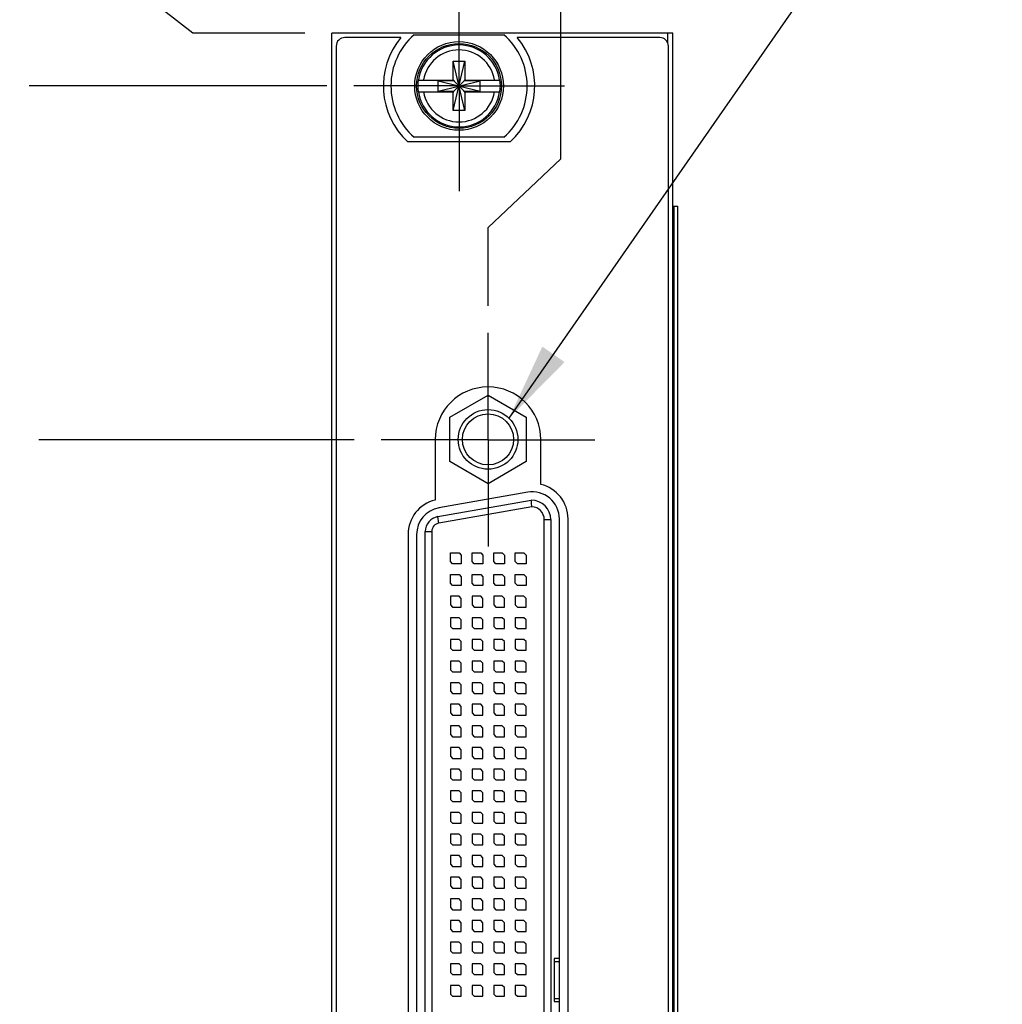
# Model space of a CAD drawing. Header units: inches. Extents: x 0.2 to 16.8, y 0.1 to 10.8.
# Tile 4 of 14: x 2.5 to 4.8, y 6 to 8.3. Entities that reach past the tile are written whole.
import ezdxf

# ---------------------------------------------------------------- set-up
doc = ezdxf.new("R2010")
doc.units = ezdxf.units.IN
doc.header["$LTSCALE"] = 0.935
doc.header["$MEASUREMENT"] = 0
doc.linetypes.add('CENTER', pattern=[0.6, 0.375, -0.075, 0.075, -0.075])
doc.layers.get('0').update_dxf_attribs({"linetype": 'CONTINUOUS'})
for name, color, linetype in [('DEFAULT_1', 7, 'CENTER'), ('DETAIL', 7, 'CONTINUOUS'), ('DIMENSIONS', 7, 'CONTINUOUS')]:
    doc.layers.add(name, color=color, linetype=linetype)
doc.styles.get("Standard").update_dxf_attribs({"font": 'txt', "width": 0.8})
doc.dimstyles.new('DIMSTYLE_1', dxfattribs={"dimtxt": 0.125, "dimasz": 0.18, "dimexe": 0.18, "dimexo": 0.0625, "dimgap": 0.09, "dimtad": 0, "dimtih": 1, "dimtoh": 1, "dimdec": 3, "dimzin": 4, "dimdsep": 46, "dimtxsty": 'STANDARD', "dimblk": '_FILLED', "dimblk1": '_FILLED', "dimblk2": '_FILLED', "dimcen": 0.09, "dimadec": 0, "dimazin": 0, "dimtp": 0.001, "dimtm": 0.001, "dimtfac": 1, "dimtdec": 3, "dimtofl": 0, "dimtmove": 0, "dimatfit": 3, "dimldrblk": '_FILLED', "dimfxl": 1, "dimtolj": 1, "dimtzin": 4, "dimarcsym": 0})

# ---------------------------------------------------------------- blocks, each defined once
blk = doc.blocks.new('*D0')
at = {"layer": 'DIMENSIONS', "color": 2, "linetype": 'CONTINUOUS'}
for p, q in [((2.6828, 8.4222), (2.5329, 8.4222)), ((2.9114, 8.2444), (2.6828, 8.4222)), ((3.1702, 8.2444), (2.9114, 8.2444))]:
    blk.add_line(p, q, dxfattribs=at)
at = {"layer": 'DIMENSIONS', "color": 2, "linetype": 'CONTINUOUS', "width": 0.8}
for s, p in [('[', (1.9704, 8.3597)), (']', (2.3704, 8.3597)), ('.122', (1.4454, 8.3597)), ('3.1', (2.0704, 8.3597))]:
    blk.add_text(s, height=0.125, dxfattribs=at).set_placement(p)
blk = doc.blocks.new('_FILLED')
at = {"color": 0, "linetype": 'BYBLOCK'}
blk.add_solid([(0, 0), (-1, 0.174), (-1, -0.174)], dxfattribs=at)
blk = doc.blocks.new('*D1')
at = {"layer": 'DIMENSIONS', "color": 2, "linetype": 'CONTINUOUS'}
blk.add_line((3.2842, 7.3044), (2.5554, 7.3044), dxfattribs=at)
at = {"layer": 'DIMENSIONS', "color": 2, "linetype": 'CONTINUOUS', "width": 0.8}
for s, p in [('[', (1.7929, 7.2419)), (']', (2.3929, 7.2419)), ('.818', (1.2679, 7.2419)), ('20.78', (1.8929, 7.2419)), ('-', (1.1679, 7.2419))]:
    blk.add_text(s, height=0.125, dxfattribs=at).set_placement(p)
blk = doc.blocks.new('*D2')
at = {"layer": 'DIMENSIONS', "color": 2, "linetype": 'CONTINUOUS'}
blk.add_line((3.2842, 4.3044), (2.5323, 4.3044), dxfattribs=at)
at = {"layer": 'DIMENSIONS', "color": 2, "linetype": 'CONTINUOUS', "width": 0.8}
for s, p in [('[', (1.7698, 4.2419)), (']', (2.3698, 4.2419)), ('3.818', (1.1448, 4.2419)), ('96.98', (1.8698, 4.2419)), ('-', (1.0448, 4.2419))]:
    blk.add_text(s, height=0.125, dxfattribs=at).set_placement(p)
blk = doc.blocks.new('*D3')
at = {"layer": 'DIMENSIONS', "color": 2, "linetype": 'CONTINUOUS'}
blk.add_line((3.2302, 3.3014), (2.5079, 3.3014), dxfattribs=at)
at = {"layer": 'DIMENSIONS', "color": 2, "linetype": 'CONTINUOUS', "width": 0.8}
for s, p in [('[', (1.6454, 3.2389)), (']', (2.3454, 3.2389)), ('4.821', (1.0204, 3.2389)), ('122.45', (1.7454, 3.2389)), ('-', (0.9204, 3.2389))]:
    blk.add_text(s, height=0.125, dxfattribs=at).set_placement(p)
blk = doc.blocks.new('*D4')
at = {"layer": 'DIMENSIONS', "color": 2, "linetype": 'CONTINUOUS'}
blk.add_line((3.2207, 8.1224), (2.5329, 8.1224), dxfattribs=at)
at = {"layer": 'DIMENSIONS', "color": 2, "linetype": 'CONTINUOUS', "width": 0.8}
for s, p in [('.000', (1.6454, 8.0599)), ('[', (2.1704, 8.0599)), ('0', (2.2704, 8.0599)), (']', (2.3704, 8.0599))]:
    blk.add_text(s, height=0.125, dxfattribs=at).set_placement(p)
blk = doc.blocks.new('*D5')
at = {"layer": 'DIMENSIONS', "color": 2, "linetype": 'CONTINUOUS'}
for p, q in [((3.7617, 7.9537), (3.7617, 8.9478)), ((3.5937, 7.7952), (3.7617, 7.9537)), ((3.5937, 7.6139), (3.5937, 7.7952))]:
    blk.add_line(p, q, dxfattribs=at)
at = {"layer": 'DIMENSIONS', "color": 2, "linetype": 'CONTINUOUS', "width": 0.8}
for s, p in [(']', (3.8242, 10.2353)), ('1.7', (3.8242, 9.9353)), ('[', (3.8242, 9.8353)), ('.067', (3.8242, 9.3103)), ('2X ', (3.8242, 9.0103))]:
    blk.add_text(s, height=0.125, rotation=90, dxfattribs=at).set_placement(p)

msp = doc.modelspace()

# ---------------------------------------------------------------- linework, layer by layer
at = {"color": 7, "linetype": 'CONTINUOUS'}
for p, q in [((3.2327, 3.1064), (3.2327, 8.2444)), ((4.0207, 8.2444), (3.2327, 8.2444)), ((4.0207, 3.1064), (4.0207, 8.2444)), ((3.3922, 8.2344), (3.2627, 8.2344)), ((3.4229, 8.2409), (3.6304, 8.2409)), ((3.9907, 8.2344), (3.6611, 8.2344)), ((3.2427, 8.2144), (3.2427, 4.1444)), ((4.0107, 4.1444), (4.0107, 8.2144)), ((3.5129, 8.0653), (3.5404, 8.1794)), ((3.5129, 8.1361), (3.5129, 8.1794)), ((3.5404, 8.0653), (3.5129, 8.1794)), ((3.5129, 8.1794), (3.5404, 8.1794)), ((3.5404, 8.1794), (3.5404, 8.1361)), ((3.432, 8.1361), (3.5149, 8.1361)), ((3.4781, 8.1106), (3.4781, 8.1341)), ((3.4781, 8.1106), (3.5752, 8.1341)), ((3.5149, 8.1341), (3.4781, 8.1341)), ((3.4781, 8.1341), (3.5752, 8.1106)), ((3.5149, 8.1361), (3.5149, 8.1341)), ((3.5149, 8.1106), (3.5384, 8.1341)), ((3.5384, 8.1106), (3.5149, 8.1341)), ((3.5384, 8.1361), (3.5384, 8.1341)), ((3.5384, 8.1361), (3.6213, 8.1361)), ((3.5752, 8.1341), (3.5384, 8.1341)), ((3.5752, 8.1106), (3.5752, 8.1341)), ((3.432, 8.1086), (3.5149, 8.1086)), ((3.4781, 8.1106), (3.5149, 8.1106)), ((3.5129, 8.0653), (3.5129, 8.1086)), ((3.5149, 8.1086), (3.5149, 8.1106)), ((3.5384, 8.1086), (3.5384, 8.1106)), ((3.5384, 8.1106), (3.5752, 8.1106)), ((3.5384, 8.1086), (3.6213, 8.1086)), ((3.5404, 8.1086), (3.5404, 8.0653)), ((3.5404, 8.0653), (3.5129, 8.0653)), ((3.6449, 7.9934), (3.4084, 7.9934)), ((3.6304, 8.0039), (3.4229, 8.0039)), ((4.0207, 7.8444), (4.0324, 7.8444)), ((4.0324, 3.8444), (4.0324, 7.8444)), ((3.5051, 7.3562), (3.5937, 7.4073)), ((3.5937, 7.4073), (3.6822, 7.3562)), ((3.5051, 7.2539), (3.5051, 7.3562)), ((3.6822, 7.3562), (3.6822, 7.2539)), ((3.4717, 7.3044), (3.4717, 7.1648)), ((3.7157, 7.2009), (3.7157, 7.3044)), ((3.5937, 7.2027), (3.5051, 7.2539)), ((3.6822, 7.2539), (3.5937, 7.2027)), ((3.6853, 7.1827), (3.4803, 7.1466)), ((3.4776, 7.1264), (3.6937, 7.1645)), ((3.7387, 7.1195), (3.7387, 4.4905)), ((3.7587, 4.4876), (3.7587, 7.1212)), ((3.7787, 4.4876), (3.7787, 7.1212)), ((3.4087, 7.085), (3.4087, 4.5238)), ((3.4287, 7.085), (3.4287, 4.5238)), ((3.4487, 4.5181), (3.4487, 7.092)), ((3.5067, 7.0225), (3.5067, 7.0425)), ((3.5067, 7.0425), (3.5267, 7.0425)), ((3.5267, 7.0425), (3.5317, 7.0375)), ((3.5317, 7.0375), (3.5317, 7.0175)), ((3.5567, 7.0225), (3.5567, 7.0425)), ((3.5567, 7.0425), (3.5767, 7.0425)), ((3.5767, 7.0425), (3.5817, 7.0375)), ((3.5817, 7.0375), (3.5817, 7.0175)), ((3.6067, 7.0225), (3.6067, 7.0425)), ((3.6067, 7.0425), (3.6267, 7.0425)), ((3.6267, 7.0425), (3.6317, 7.0375)), ((3.6317, 7.0375), (3.6317, 7.0175)), ((3.6567, 7.0225), (3.6567, 7.0425)), ((3.6567, 7.0425), (3.6767, 7.0425)), ((3.6767, 7.0425), (3.6817, 7.0375)), ((3.6817, 7.0375), (3.6817, 7.0175)), ((3.5117, 7.0175), (3.5067, 7.0225)), ((3.5317, 7.0175), (3.5117, 7.0175)), ((3.5617, 7.0175), (3.5567, 7.0225)), ((3.5817, 7.0175), (3.5617, 7.0175)), ((3.6117, 7.0175), (3.6067, 7.0225)), ((3.6317, 7.0175), (3.6117, 7.0175)), ((3.6617, 7.0175), (3.6567, 7.0225)), ((3.6817, 7.0175), (3.6617, 7.0175)), ((3.5067, 6.9725), (3.5067, 6.9925)), ((3.5067, 6.9925), (3.5267, 6.9925)), ((3.5267, 6.9925), (3.5317, 6.9875)), ((3.5567, 6.9725), (3.5567, 6.9925)), ((3.5567, 6.9925), (3.5767, 6.9925)), ((3.5767, 6.9925), (3.5817, 6.9875)), ((3.6067, 6.9725), (3.6067, 6.9925)), ((3.6067, 6.9925), (3.6267, 6.9925)), ((3.6267, 6.9925), (3.6317, 6.9875)), ((3.6567, 6.9725), (3.6567, 6.9925)), ((3.6567, 6.9925), (3.6767, 6.9925)), ((3.6767, 6.9925), (3.6817, 6.9875)), ((3.5117, 6.9675), (3.5067, 6.9725)), ((3.5317, 6.9675), (3.5117, 6.9675)), ((3.5317, 6.9875), (3.5317, 6.9675)), ((3.5617, 6.9675), (3.5567, 6.9725)), ((3.5817, 6.9675), (3.5617, 6.9675)), ((3.5817, 6.9875), (3.5817, 6.9675)), ((3.6117, 6.9675), (3.6067, 6.9725)), ((3.6317, 6.9675), (3.6117, 6.9675)), ((3.6317, 6.9875), (3.6317, 6.9675)), ((3.6617, 6.9675), (3.6567, 6.9725)), ((3.6817, 6.9675), (3.6617, 6.9675)), ((3.6817, 6.9875), (3.6817, 6.9675)), ((3.5067, 6.9425), (3.5067, 6.9225)), ((3.5267, 6.9425), (3.5067, 6.9425)), ((3.5067, 6.9225), (3.5117, 6.9175)), ((3.5317, 6.9375), (3.5267, 6.9425)), ((3.5317, 6.9175), (3.5317, 6.9375)), ((3.5567, 6.9425), (3.5567, 6.9225)), ((3.5767, 6.9425), (3.5567, 6.9425)), ((3.5567, 6.9225), (3.5617, 6.9175)), ((3.5817, 6.9375), (3.5767, 6.9425)), ((3.5817, 6.9175), (3.5817, 6.9375)), ((3.6067, 6.9425), (3.6067, 6.9225)), ((3.6267, 6.9425), (3.6067, 6.9425)), ((3.6067, 6.9225), (3.6117, 6.9175)), ((3.6317, 6.9375), (3.6267, 6.9425)), ((3.6317, 6.9175), (3.6317, 6.9375)), ((3.6567, 6.9425), (3.6567, 6.9225)), ((3.6767, 6.9425), (3.6567, 6.9425)), ((3.6567, 6.9225), (3.6617, 6.9175)), ((3.6817, 6.9375), (3.6767, 6.9425)), ((3.6817, 6.9175), (3.6817, 6.9375)), ((3.5117, 6.9175), (3.5317, 6.9175)), ((3.5617, 6.9175), (3.5817, 6.9175)), ((3.6117, 6.9175), (3.6317, 6.9175)), ((3.6617, 6.9175), (3.6817, 6.9175)), ((3.5067, 6.8925), (3.5067, 6.8725)), ((3.5267, 6.8925), (3.5067, 6.8925)), ((3.5317, 6.8875), (3.5267, 6.8925)), ((3.5317, 6.8675), (3.5317, 6.8875)), ((3.5567, 6.8925), (3.5567, 6.8725)), ((3.5767, 6.8925), (3.5567, 6.8925)), ((3.5817, 6.8875), (3.5767, 6.8925)), ((3.5817, 6.8675), (3.5817, 6.8875)), ((3.6067, 6.8925), (3.6067, 6.8725)), ((3.6267, 6.8925), (3.6067, 6.8925)), ((3.6317, 6.8875), (3.6267, 6.8925)), ((3.6317, 6.8675), (3.6317, 6.8875)), ((3.6567, 6.8925), (3.6567, 6.8725)), ((3.6767, 6.8925), (3.6567, 6.8925)), ((3.6817, 6.8875), (3.6767, 6.8925)), ((3.6817, 6.8675), (3.6817, 6.8875)), ((3.5067, 6.8725), (3.5117, 6.8675)), ((3.5117, 6.8675), (3.5317, 6.8675)), ((3.5567, 6.8725), (3.5617, 6.8675)), ((3.5617, 6.8675), (3.5817, 6.8675)), ((3.6067, 6.8725), (3.6117, 6.8675)), ((3.6117, 6.8675), (3.6317, 6.8675)), ((3.6567, 6.8725), (3.6617, 6.8675)), ((3.6617, 6.8675), (3.6817, 6.8675)), ((3.5067, 6.8425), (3.5067, 6.8225)), ((3.5267, 6.8425), (3.5067, 6.8425)), ((3.5317, 6.8375), (3.5267, 6.8425)), ((3.5317, 6.8175), (3.5317, 6.8375)), ((3.5567, 6.8425), (3.5567, 6.8225)), ((3.5767, 6.8425), (3.5567, 6.8425)), ((3.5817, 6.8375), (3.5767, 6.8425)), ((3.5817, 6.8175), (3.5817, 6.8375)), ((3.6067, 6.8425), (3.6067, 6.8225)), ((3.6267, 6.8425), (3.6067, 6.8425)), ((3.6317, 6.8375), (3.6267, 6.8425)), ((3.6317, 6.8175), (3.6317, 6.8375)), ((3.6567, 6.8425), (3.6567, 6.8225)), ((3.6767, 6.8425), (3.6567, 6.8425)), ((3.6817, 6.8375), (3.6767, 6.8425)), ((3.6817, 6.8175), (3.6817, 6.8375)), ((3.5067, 6.8225), (3.5117, 6.8175)), ((3.5117, 6.8175), (3.5317, 6.8175)), ((3.5567, 6.8225), (3.5617, 6.8175)), ((3.5617, 6.8175), (3.5817, 6.8175)), ((3.6067, 6.8225), (3.6117, 6.8175)), ((3.6117, 6.8175), (3.6317, 6.8175)), ((3.6567, 6.8225), (3.6617, 6.8175)), ((3.6617, 6.8175), (3.6817, 6.8175)), ((3.5067, 6.7925), (3.5067, 6.7725)), ((3.5267, 6.7925), (3.5067, 6.7925)), ((3.5317, 6.7875), (3.5267, 6.7925)), ((3.5317, 6.7675), (3.5317, 6.7875)), ((3.5567, 6.7925), (3.5567, 6.7725)), ((3.5767, 6.7925), (3.5567, 6.7925)), ((3.5817, 6.7875), (3.5767, 6.7925)), ((3.5817, 6.7675), (3.5817, 6.7875)), ((3.6067, 6.7925), (3.6067, 6.7725)), ((3.6267, 6.7925), (3.6067, 6.7925)), ((3.6317, 6.7875), (3.6267, 6.7925)), ((3.6317, 6.7675), (3.6317, 6.7875)), ((3.6567, 6.7925), (3.6567, 6.7725)), ((3.6767, 6.7925), (3.6567, 6.7925)), ((3.6817, 6.7875), (3.6767, 6.7925)), ((3.6817, 6.7675), (3.6817, 6.7875)), ((3.5067, 6.7725), (3.5117, 6.7675)), ((3.5117, 6.7675), (3.5317, 6.7675)), ((3.5567, 6.7725), (3.5617, 6.7675)), ((3.5617, 6.7675), (3.5817, 6.7675)), ((3.6067, 6.7725), (3.6117, 6.7675)), ((3.6117, 6.7675), (3.6317, 6.7675)), ((3.6567, 6.7725), (3.6617, 6.7675)), ((3.6617, 6.7675), (3.6817, 6.7675)), ((3.5067, 6.7425), (3.5067, 6.7225)), ((3.5267, 6.7425), (3.5067, 6.7425)), ((3.5317, 6.7375), (3.5267, 6.7425)), ((3.5567, 6.7425), (3.5567, 6.7225)), ((3.5767, 6.7425), (3.5567, 6.7425)), ((3.5817, 6.7375), (3.5767, 6.7425)), ((3.6067, 6.7425), (3.6067, 6.7225)), ((3.6267, 6.7425), (3.6067, 6.7425)), ((3.6317, 6.7375), (3.6267, 6.7425)), ((3.6567, 6.7425), (3.6567, 6.7225)), ((3.6767, 6.7425), (3.6567, 6.7425)), ((3.6817, 6.7375), (3.6767, 6.7425)), ((3.5067, 6.7225), (3.5117, 6.7175)), ((3.5117, 6.7175), (3.5317, 6.7175)), ((3.5317, 6.7175), (3.5317, 6.7375)), ((3.5567, 6.7225), (3.5617, 6.7175)), ((3.5617, 6.7175), (3.5817, 6.7175)), ((3.5817, 6.7175), (3.5817, 6.7375)), ((3.6067, 6.7225), (3.6117, 6.7175)), ((3.6117, 6.7175), (3.6317, 6.7175)), ((3.6317, 6.7175), (3.6317, 6.7375)), ((3.6567, 6.7225), (3.6617, 6.7175)), ((3.6617, 6.7175), (3.6817, 6.7175)), ((3.6817, 6.7175), (3.6817, 6.7375)), ((3.5067, 6.6925), (3.5067, 6.6725)), ((3.5267, 6.6925), (3.5067, 6.6925)), ((3.5067, 6.6725), (3.5117, 6.6675)), ((3.5317, 6.6875), (3.5267, 6.6925)), ((3.5317, 6.6675), (3.5317, 6.6875)), ((3.5567, 6.6925), (3.5567, 6.6725)), ((3.5767, 6.6925), (3.5567, 6.6925)), ((3.5567, 6.6725), (3.5617, 6.6675)), ((3.5817, 6.6875), (3.5767, 6.6925)), ((3.5817, 6.6675), (3.5817, 6.6875)), ((3.6067, 6.6925), (3.6067, 6.6725)), ((3.6267, 6.6925), (3.6067, 6.6925)), ((3.6067, 6.6725), (3.6117, 6.6675)), ((3.6317, 6.6875), (3.6267, 6.6925)), ((3.6317, 6.6675), (3.6317, 6.6875)), ((3.6567, 6.6925), (3.6567, 6.6725)), ((3.6767, 6.6925), (3.6567, 6.6925)), ((3.6567, 6.6725), (3.6617, 6.6675)), ((3.6817, 6.6875), (3.6767, 6.6925)), ((3.6817, 6.6675), (3.6817, 6.6875)), ((3.5117, 6.6675), (3.5317, 6.6675)), ((3.5617, 6.6675), (3.5817, 6.6675)), ((3.6117, 6.6675), (3.6317, 6.6675)), ((3.6617, 6.6675), (3.6817, 6.6675)), ((3.5067, 6.6425), (3.5067, 6.6225)), ((3.5267, 6.6425), (3.5067, 6.6425)), ((3.5317, 6.6375), (3.5267, 6.6425)), ((3.5317, 6.6175), (3.5317, 6.6375)), ((3.5567, 6.6425), (3.5567, 6.6225)), ((3.5767, 6.6425), (3.5567, 6.6425)), ((3.5817, 6.6375), (3.5767, 6.6425)), ((3.5817, 6.6175), (3.5817, 6.6375)), ((3.6067, 6.6425), (3.6067, 6.6225)), ((3.6267, 6.6425), (3.6067, 6.6425)), ((3.6317, 6.6375), (3.6267, 6.6425)), ((3.6317, 6.6175), (3.6317, 6.6375)), ((3.6567, 6.6425), (3.6567, 6.6225)), ((3.6767, 6.6425), (3.6567, 6.6425)), ((3.6817, 6.6375), (3.6767, 6.6425)), ((3.6817, 6.6175), (3.6817, 6.6375)), ((3.5067, 6.6225), (3.5117, 6.6175)), ((3.5117, 6.6175), (3.5317, 6.6175)), ((3.5567, 6.6225), (3.5617, 6.6175)), ((3.5617, 6.6175), (3.5817, 6.6175)), ((3.6067, 6.6225), (3.6117, 6.6175)), ((3.6117, 6.6175), (3.6317, 6.6175)), ((3.6567, 6.6225), (3.6617, 6.6175)), ((3.6617, 6.6175), (3.6817, 6.6175)), ((3.5067, 6.5925), (3.5067, 6.5725)), ((3.5267, 6.5925), (3.5067, 6.5925)), ((3.5317, 6.5875), (3.5267, 6.5925)), ((3.5317, 6.5675), (3.5317, 6.5875)), ((3.5567, 6.5925), (3.5567, 6.5725)), ((3.5767, 6.5925), (3.5567, 6.5925)), ((3.5817, 6.5875), (3.5767, 6.5925)), ((3.5817, 6.5675), (3.5817, 6.5875)), ((3.6067, 6.5925), (3.6067, 6.5725)), ((3.6267, 6.5925), (3.6067, 6.5925)), ((3.6317, 6.5875), (3.6267, 6.5925)), ((3.6317, 6.5675), (3.6317, 6.5875)), ((3.6567, 6.5925), (3.6567, 6.5725)), ((3.6767, 6.5925), (3.6567, 6.5925)), ((3.6817, 6.5875), (3.6767, 6.5925)), ((3.6817, 6.5675), (3.6817, 6.5875)), ((3.5067, 6.5725), (3.5117, 6.5675)), ((3.5117, 6.5675), (3.5317, 6.5675)), ((3.5567, 6.5725), (3.5617, 6.5675)), ((3.5617, 6.5675), (3.5817, 6.5675)), ((3.6067, 6.5725), (3.6117, 6.5675)), ((3.6117, 6.5675), (3.6317, 6.5675)), ((3.6567, 6.5725), (3.6617, 6.5675)), ((3.6617, 6.5675), (3.6817, 6.5675)), ((3.5067, 6.5425), (3.5067, 6.5225)), ((3.5267, 6.5425), (3.5067, 6.5425)), ((3.5317, 6.5375), (3.5267, 6.5425)), ((3.5317, 6.5175), (3.5317, 6.5375)), ((3.5567, 6.5425), (3.5567, 6.5225)), ((3.5767, 6.5425), (3.5567, 6.5425)), ((3.5817, 6.5375), (3.5767, 6.5425)), ((3.5817, 6.5175), (3.5817, 6.5375)), ((3.6067, 6.5425), (3.6067, 6.5225)), ((3.6267, 6.5425), (3.6067, 6.5425)), ((3.6317, 6.5375), (3.6267, 6.5425)), ((3.6317, 6.5175), (3.6317, 6.5375)), ((3.6567, 6.5425), (3.6567, 6.5225)), ((3.6767, 6.5425), (3.6567, 6.5425)), ((3.6817, 6.5375), (3.6767, 6.5425)), ((3.6817, 6.5175), (3.6817, 6.5375)), ((3.5067, 6.5225), (3.5117, 6.5175)), ((3.5117, 6.5175), (3.5317, 6.5175)), ((3.5567, 6.5225), (3.5617, 6.5175)), ((3.5617, 6.5175), (3.5817, 6.5175)), ((3.6067, 6.5225), (3.6117, 6.5175)), ((3.6117, 6.5175), (3.6317, 6.5175)), ((3.6567, 6.5225), (3.6617, 6.5175)), ((3.6617, 6.5175), (3.6817, 6.5175)), ((3.5067, 6.4925), (3.5067, 6.4725)), ((3.5267, 6.4925), (3.5067, 6.4925)), ((3.5317, 6.4875), (3.5267, 6.4925)), ((3.5567, 6.4925), (3.5567, 6.4725)), ((3.5767, 6.4925), (3.5567, 6.4925)), ((3.5817, 6.4875), (3.5767, 6.4925)), ((3.6067, 6.4925), (3.6067, 6.4725)), ((3.6267, 6.4925), (3.6067, 6.4925)), ((3.6317, 6.4875), (3.6267, 6.4925)), ((3.6567, 6.4925), (3.6567, 6.4725)), ((3.6767, 6.4925), (3.6567, 6.4925)), ((3.6817, 6.4875), (3.6767, 6.4925)), ((3.5067, 6.4725), (3.5117, 6.4675)), ((3.5117, 6.4675), (3.5317, 6.4675)), ((3.5317, 6.4675), (3.5317, 6.4875)), ((3.5567, 6.4725), (3.5617, 6.4675)), ((3.5617, 6.4675), (3.5817, 6.4675)), ((3.5817, 6.4675), (3.5817, 6.4875)), ((3.6067, 6.4725), (3.6117, 6.4675)), ((3.6117, 6.4675), (3.6317, 6.4675)), ((3.6317, 6.4675), (3.6317, 6.4875)), ((3.6567, 6.4725), (3.6617, 6.4675)), ((3.6617, 6.4675), (3.6817, 6.4675)), ((3.6817, 6.4675), (3.6817, 6.4875)), ((3.5067, 6.4425), (3.5067, 6.4225)), ((3.5267, 6.4425), (3.5067, 6.4425)), ((3.5067, 6.4225), (3.5117, 6.4175)), ((3.5317, 6.4375), (3.5267, 6.4425)), ((3.5317, 6.4175), (3.5317, 6.4375)), ((3.5567, 6.4425), (3.5567, 6.4225)), ((3.5767, 6.4425), (3.5567, 6.4425)), ((3.5567, 6.4225), (3.5617, 6.4175)), ((3.5817, 6.4375), (3.5767, 6.4425)), ((3.5817, 6.4175), (3.5817, 6.4375)), ((3.6067, 6.4425), (3.6067, 6.4225)), ((3.6267, 6.4425), (3.6067, 6.4425)), ((3.6067, 6.4225), (3.6117, 6.4175)), ((3.6317, 6.4375), (3.6267, 6.4425)), ((3.6317, 6.4175), (3.6317, 6.4375)), ((3.6567, 6.4425), (3.6567, 6.4225)), ((3.6767, 6.4425), (3.6567, 6.4425)), ((3.6567, 6.4225), (3.6617, 6.4175)), ((3.6817, 6.4375), (3.6767, 6.4425)), ((3.6817, 6.4175), (3.6817, 6.4375)), ((3.5117, 6.4175), (3.5317, 6.4175)), ((3.5617, 6.4175), (3.5817, 6.4175)), ((3.6117, 6.4175), (3.6317, 6.4175)), ((3.6617, 6.4175), (3.6817, 6.4175)), ((3.5067, 6.3925), (3.5067, 6.3725)), ((3.5267, 6.3925), (3.5067, 6.3925)), ((3.5317, 6.3875), (3.5267, 6.3925)), ((3.5317, 6.3675), (3.5317, 6.3875)), ((3.5567, 6.3925), (3.5567, 6.3725)), ((3.5767, 6.3925), (3.5567, 6.3925)), ((3.5817, 6.3875), (3.5767, 6.3925)), ((3.5817, 6.3675), (3.5817, 6.3875)), ((3.6067, 6.3925), (3.6067, 6.3725)), ((3.6267, 6.3925), (3.6067, 6.3925)), ((3.6317, 6.3875), (3.6267, 6.3925)), ((3.6317, 6.3675), (3.6317, 6.3875)), ((3.6567, 6.3925), (3.6567, 6.3725)), ((3.6767, 6.3925), (3.6567, 6.3925)), ((3.6817, 6.3875), (3.6767, 6.3925)), ((3.6817, 6.3675), (3.6817, 6.3875)), ((3.5067, 6.3725), (3.5117, 6.3675)), ((3.5117, 6.3675), (3.5317, 6.3675)), ((3.5567, 6.3725), (3.5617, 6.3675)), ((3.5617, 6.3675), (3.5817, 6.3675)), ((3.6067, 6.3725), (3.6117, 6.3675)), ((3.6117, 6.3675), (3.6317, 6.3675)), ((3.6567, 6.3725), (3.6617, 6.3675)), ((3.6617, 6.3675), (3.6817, 6.3675)), ((3.5067, 6.3425), (3.5067, 6.3225)), ((3.5267, 6.3425), (3.5067, 6.3425)), ((3.5317, 6.3375), (3.5267, 6.3425)), ((3.5317, 6.3175), (3.5317, 6.3375)), ((3.5567, 6.3425), (3.5567, 6.3225)), ((3.5767, 6.3425), (3.5567, 6.3425)), ((3.5817, 6.3375), (3.5767, 6.3425)), ((3.5817, 6.3175), (3.5817, 6.3375)), ((3.6067, 6.3425), (3.6067, 6.3225)), ((3.6267, 6.3425), (3.6067, 6.3425)), ((3.6317, 6.3375), (3.6267, 6.3425)), ((3.6317, 6.3175), (3.6317, 6.3375)), ((3.6567, 6.3425), (3.6567, 6.3225)), ((3.6767, 6.3425), (3.6567, 6.3425)), ((3.6817, 6.3375), (3.6767, 6.3425)), ((3.6817, 6.3175), (3.6817, 6.3375)), ((3.5067, 6.3225), (3.5117, 6.3175)), ((3.5117, 6.3175), (3.5317, 6.3175)), ((3.5567, 6.3225), (3.5617, 6.3175)), ((3.5617, 6.3175), (3.5817, 6.3175)), ((3.6067, 6.3225), (3.6117, 6.3175)), ((3.6117, 6.3175), (3.6317, 6.3175)), ((3.6567, 6.3225), (3.6617, 6.3175)), ((3.6617, 6.3175), (3.6817, 6.3175)), ((3.5067, 6.2925), (3.5067, 6.2725)), ((3.5267, 6.2925), (3.5067, 6.2925)), ((3.5317, 6.2875), (3.5267, 6.2925)), ((3.5317, 6.2675), (3.5317, 6.2875)), ((3.5567, 6.2925), (3.5567, 6.2725)), ((3.5767, 6.2925), (3.5567, 6.2925)), ((3.5817, 6.2875), (3.5767, 6.2925)), ((3.5817, 6.2675), (3.5817, 6.2875)), ((3.6067, 6.2925), (3.6067, 6.2725)), ((3.6267, 6.2925), (3.6067, 6.2925)), ((3.6317, 6.2875), (3.6267, 6.2925)), ((3.6317, 6.2675), (3.6317, 6.2875)), ((3.6567, 6.2925), (3.6567, 6.2725)), ((3.6767, 6.2925), (3.6567, 6.2925)), ((3.6817, 6.2875), (3.6767, 6.2925)), ((3.6817, 6.2675), (3.6817, 6.2875)), ((3.5067, 6.2725), (3.5117, 6.2675)), ((3.5117, 6.2675), (3.5317, 6.2675)), ((3.5567, 6.2725), (3.5617, 6.2675)), ((3.5617, 6.2675), (3.5817, 6.2675)), ((3.6067, 6.2725), (3.6117, 6.2675)), ((3.6117, 6.2675), (3.6317, 6.2675)), ((3.6567, 6.2725), (3.6617, 6.2675)), ((3.6617, 6.2675), (3.6817, 6.2675)), ((3.5067, 6.2425), (3.5067, 6.2225)), ((3.5267, 6.2425), (3.5067, 6.2425)), ((3.5317, 6.2375), (3.5267, 6.2425)), ((3.5567, 6.2425), (3.5567, 6.2225)), ((3.5767, 6.2425), (3.5567, 6.2425)), ((3.5817, 6.2375), (3.5767, 6.2425)), ((3.6067, 6.2425), (3.6067, 6.2225)), ((3.6267, 6.2425), (3.6067, 6.2425)), ((3.6317, 6.2375), (3.6267, 6.2425)), ((3.6567, 6.2425), (3.6567, 6.2225)), ((3.6767, 6.2425), (3.6567, 6.2425)), ((3.6817, 6.2375), (3.6767, 6.2425)), ((3.5067, 6.2225), (3.5117, 6.2175)), ((3.5117, 6.2175), (3.5317, 6.2175)), ((3.5317, 6.2175), (3.5317, 6.2375)), ((3.5567, 6.2225), (3.5617, 6.2175)), ((3.5617, 6.2175), (3.5817, 6.2175)), ((3.5817, 6.2175), (3.5817, 6.2375)), ((3.6067, 6.2225), (3.6117, 6.2175)), ((3.6117, 6.2175), (3.6317, 6.2175)), ((3.6317, 6.2175), (3.6317, 6.2375)), ((3.6567, 6.2225), (3.6617, 6.2175)), ((3.6617, 6.2175), (3.6817, 6.2175)), ((3.6817, 6.2175), (3.6817, 6.2375)), ((3.5067, 6.1925), (3.5067, 6.1725)), ((3.5267, 6.1925), (3.5067, 6.1925)), ((3.5067, 6.1725), (3.5117, 6.1675)), ((3.5317, 6.1875), (3.5267, 6.1925)), ((3.5317, 6.1675), (3.5317, 6.1875)), ((3.5567, 6.1925), (3.5567, 6.1725)), ((3.5767, 6.1925), (3.5567, 6.1925)), ((3.5567, 6.1725), (3.5617, 6.1675)), ((3.5817, 6.1875), (3.5767, 6.1925)), ((3.5817, 6.1675), (3.5817, 6.1875)), ((3.6067, 6.1925), (3.6067, 6.1725)), ((3.6267, 6.1925), (3.6067, 6.1925)), ((3.6067, 6.1725), (3.6117, 6.1675)), ((3.6317, 6.1875), (3.6267, 6.1925)), ((3.6317, 6.1675), (3.6317, 6.1875)), ((3.6567, 6.1925), (3.6567, 6.1725)), ((3.6767, 6.1925), (3.6567, 6.1925)), ((3.6567, 6.1725), (3.6617, 6.1675)), ((3.6817, 6.1875), (3.6767, 6.1925)), ((3.6817, 6.1675), (3.6817, 6.1875)), ((3.5117, 6.1675), (3.5317, 6.1675)), ((3.5617, 6.1675), (3.5817, 6.1675)), ((3.6117, 6.1675), (3.6317, 6.1675)), ((3.6617, 6.1675), (3.6817, 6.1675)), ((3.5067, 6.1425), (3.5067, 6.1225)), ((3.5267, 6.1425), (3.5067, 6.1425)), ((3.5317, 6.1375), (3.5267, 6.1425)), ((3.5317, 6.1175), (3.5317, 6.1375)), ((3.5567, 6.1425), (3.5567, 6.1225)), ((3.5767, 6.1425), (3.5567, 6.1425)), ((3.5817, 6.1375), (3.5767, 6.1425)), ((3.5817, 6.1175), (3.5817, 6.1375)), ((3.6067, 6.1425), (3.6067, 6.1225)), ((3.6267, 6.1425), (3.6067, 6.1425)), ((3.6317, 6.1375), (3.6267, 6.1425)), ((3.6317, 6.1175), (3.6317, 6.1375)), ((3.6567, 6.1425), (3.6567, 6.1225)), ((3.6767, 6.1425), (3.6567, 6.1425)), ((3.6817, 6.1375), (3.6767, 6.1425)), ((3.6817, 6.1175), (3.6817, 6.1375)), ((3.5067, 6.1225), (3.5117, 6.1175)), ((3.5117, 6.1175), (3.5317, 6.1175)), ((3.5567, 6.1225), (3.5617, 6.1175)), ((3.5617, 6.1175), (3.5817, 6.1175)), ((3.6067, 6.1225), (3.6117, 6.1175)), ((3.6117, 6.1175), (3.6317, 6.1175)), ((3.6567, 6.1225), (3.6617, 6.1175)), ((3.6617, 6.1175), (3.6817, 6.1175)), ((3.7467, 6.105), (3.7467, 6.0975)), ((3.7587, 6.105), (3.7467, 6.105)), ((3.5067, 6.0925), (3.5067, 6.0725)), ((3.5267, 6.0925), (3.5067, 6.0925)), ((3.5317, 6.0875), (3.5267, 6.0925)), ((3.5317, 6.0675), (3.5317, 6.0875)), ((3.5567, 6.0925), (3.5567, 6.0725)), ((3.5767, 6.0925), (3.5567, 6.0925)), ((3.5817, 6.0875), (3.5767, 6.0925)), ((3.5817, 6.0675), (3.5817, 6.0875)), ((3.6067, 6.0925), (3.6067, 6.0725)), ((3.6267, 6.0925), (3.6067, 6.0925)), ((3.6317, 6.0875), (3.6267, 6.0925)), ((3.6317, 6.0675), (3.6317, 6.0875)), ((3.6567, 6.0925), (3.6567, 6.0725)), ((3.6767, 6.0925), (3.6567, 6.0925)), ((3.6817, 6.0875), (3.6767, 6.0925)), ((3.6817, 6.0675), (3.6817, 6.0875)), ((3.7467, 6.0975), (3.7587, 6.0975)), ((3.5067, 6.0725), (3.5117, 6.0675)), ((3.5117, 6.0675), (3.5317, 6.0675)), ((3.5567, 6.0725), (3.5617, 6.0675)), ((3.5617, 6.0675), (3.5817, 6.0675)), ((3.6067, 6.0725), (3.6117, 6.0675)), ((3.6117, 6.0675), (3.6317, 6.0675)), ((3.6567, 6.0725), (3.6617, 6.0675)), ((3.6617, 6.0675), (3.6817, 6.0675)), ((3.5067, 6.0425), (3.5067, 6.0225)), ((3.5267, 6.0425), (3.5067, 6.0425)), ((3.5317, 6.0375), (3.5267, 6.0425)), ((3.5317, 6.0175), (3.5317, 6.0375)), ((3.5567, 6.0425), (3.5567, 6.0225)), ((3.5767, 6.0425), (3.5567, 6.0425)), ((3.5817, 6.0375), (3.5767, 6.0425)), ((3.5817, 6.0175), (3.5817, 6.0375)), ((3.6067, 6.0425), (3.6067, 6.0225)), ((3.6267, 6.0425), (3.6067, 6.0425)), ((3.6317, 6.0375), (3.6267, 6.0425)), ((3.6317, 6.0175), (3.6317, 6.0375)), ((3.6567, 6.0425), (3.6567, 6.0225)), ((3.6767, 6.0425), (3.6567, 6.0425)), ((3.6817, 6.0375), (3.6767, 6.0425)), ((3.6817, 6.0175), (3.6817, 6.0375)), ((3.5067, 6.0225), (3.5117, 6.0175)), ((3.5117, 6.0175), (3.5317, 6.0175)), ((3.5567, 6.0225), (3.5617, 6.0175)), ((3.5617, 6.0175), (3.5817, 6.0175)), ((3.6067, 6.0225), (3.6117, 6.0175)), ((3.6117, 6.0175), (3.6317, 6.0175)), ((3.6567, 6.0225), (3.6617, 6.0175)), ((3.6617, 6.0175), (3.6817, 6.0175)), ((3.7467, 6.0125), (3.7467, 6.005)), ((3.7467, 6.0125), (3.7587, 6.0125)), ((3.7467, 6.005), (3.7587, 6.005))]:
    msp.add_line(p, q, dxfattribs=at)
at = {"color": 9, "linetype": 'CONTINUOUS'}
for p, q in [((4.0087, 8.2444), (4.0087, 8.2218)), ((4.0236, 3.8444), (4.0236, 7.8444)), ((4.0322, 3.8444), (4.0322, 7.8444)), ((3.6948, 7.1495), (3.4802, 7.1116)), ((3.4802, 7.1116), (3.4776, 7.1264)), ((3.7237, 4.4905), (3.7237, 7.1195)), ((3.7237, 7.1195), (3.7387, 7.1195)), ((3.4487, 7.092), (3.4637, 7.092)), ((3.4637, 7.092), (3.4637, 4.5181)), ((3.7467, 6.0975), (3.7467, 6.0125))]:
    msp.add_line(p, q, dxfattribs=at)
at = {"color": 7, "linetype": 'CONTINUOUS'}
for centre, radius in [((3.5267, 8.1224), 0.1025), ((3.5267, 8.1224), 0.098), ((3.5937, 7.305), 0.0689), ((3.5937, 7.305), 0.0591)]:
    msp.add_circle(centre, radius, dxfattribs=at)
for centre, radius, start, end in [((3.2627, 8.2144), 0.02, 90, 180), ((3.5267, 8.1224), 0.175, 140.2082, 227.4886), ((3.5267, 8.1224), 0.1575, 131.203, 228.797), ((3.5267, 8.1224), 0.1575, 311.203, 48.797), ((3.5267, 8.1224), 0.175, 312.5114, 39.7918), ((3.9907, 8.2144), 0.02, 0, 90), ((3.5267, 8.1224), 0.0956, 171.7166, 188.2834), ((3.5267, 8.1224), 0.0956, 351.7166, 8.2834), ((3.5937, 7.3044), 0.122, 0, 180), ((3.6967, 7.1212), 0.082, 0, 76.6024), ((3.6962, 7.1212), 0.0625, 0, 100), ((3.4907, 7.085), 0.082, 103.3976, 180), ((3.6937, 7.1195), 0.045, 0, 90), ((3.4912, 7.085), 0.0625, 100, 180), ((3.4837, 7.092), 0.035, 100, 180)]:
    msp.add_arc(centre, radius, start, end, dxfattribs=at)
at = {"color": 9, "linetype": 'CONTINUOUS'}
for centre, radius, start, end in [((3.5267, 8.1224), 0.0947, 8.3637, 171.6363), ((3.5267, 8.1224), 0.0832, 9.5336, 170.4664), ((3.5267, 8.1224), 0.0947, 188.3637, 351.6363), ((3.5267, 8.1224), 0.0832, 189.5336, 350.4664), ((3.6937, 7.1195), 0.03, 0, 87.7447), ((3.4837, 7.092), 0.02, 100, 180)]:
    msp.add_arc(centre, radius, start, end, dxfattribs=at)
at = {"color": 7, "linetype": 'CONTINUOUS'}
msp.add_open_spline([(3.6948, 7.1495), (3.6947, 7.1514), (3.6944, 7.155), (3.6941, 7.1596), (3.6938, 7.1627), (3.6937, 7.1641), (3.6937, 7.1645)], degree=3, knots=[0, 0, 0, 0, 0.384235, 0.708643, 0.924416, 1, 1, 1, 1], dxfattribs=at)
at = {"layer": 'DEFAULT_1', "color": 7, "linetype": 'CENTER'}
for p, q in [((3.5267, 8.1224), (3.5267, 8.3659)), ((3.5267, 8.1224), (3.2832, 8.1224)), ((3.5267, 8.1224), (3.5267, 7.8789)), ((3.5267, 8.1224), (3.7702, 8.1224)), ((3.5937, 7.3044), (3.5937, 7.5514)), ((3.5937, 7.3044), (3.3467, 7.3044)), ((3.5937, 7.3044), (3.5937, 7.0574)), ((3.5937, 7.3044), (3.8407, 7.3044))]:
    msp.add_line(p, q, dxfattribs=at)
at = {"layer": 'DETAIL', "color": 2, "linetype": 'CONTINUOUS'}
msp.add_line((3.6422, 7.3539), (4.7824, 8.9944), dxfattribs=at)
msp.add_solid([(3.7192, 7.5196), (3.6422, 7.3539), (3.7706, 7.4839)], dxfattribs=at)

# ---------------------------------------------------------------- dimensions: what is measured, and where the dimension line sits
at = {"layer": 'DIMENSIONS', "color": 2, "linetype": 'CONTINUOUS'}
for feature_location, offset, origin, text, picture, middle in [((3.5937, 7.6139), (0.168, 1.3339), (3.5267, 8.3659), '2X <>', '*D5', (3.7617, 9.6728)), ((3.2302, 3.3014), (-0.7222, 0), (3.2832, 8.1224), '-<>', '*D3', (1.6829, 3.3014)), ((3.2842, 4.3044), (-0.7518, 0), (3.2832, 8.1224), '-<>', '*D2', (1.7573, 4.3044)), ((3.2842, 7.3044), (-0.7288, 0), (3.2832, 8.1224), '-<>', '*D1', (1.8304, 7.3044))]:
    dim = msp.add_ordinate_dim(feature_location=feature_location, offset=offset, dtype=0, origin=origin, text=text, dimstyle='DIMSTYLE_1', dxfattribs=at)
    dim.commit()
    dim.dimension.update_dxf_attribs({"geometry": picture, "text_midpoint": middle})
for feature_location, offset, origin, picture, middle in [((3.1702, 8.2444), (-0.6373, 0.1778), (3.2832, 8.1224), '*D0', (1.9579, 8.4222)), ((3.2206513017, 8.1223543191), (-0.6877705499, 0), (3.2831513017, 8.1223543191), '*D4', (2.0578807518, 8.1223543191))]:
    dim = msp.add_ordinate_dim(feature_location=feature_location, offset=offset, dtype=0, origin=origin, dimstyle='DIMSTYLE_1', dxfattribs=at)
    dim.commit()
    dim.dimension.update_dxf_attribs({"geometry": picture, "text_midpoint": middle})

doc.saveas('drawing.dxf')
